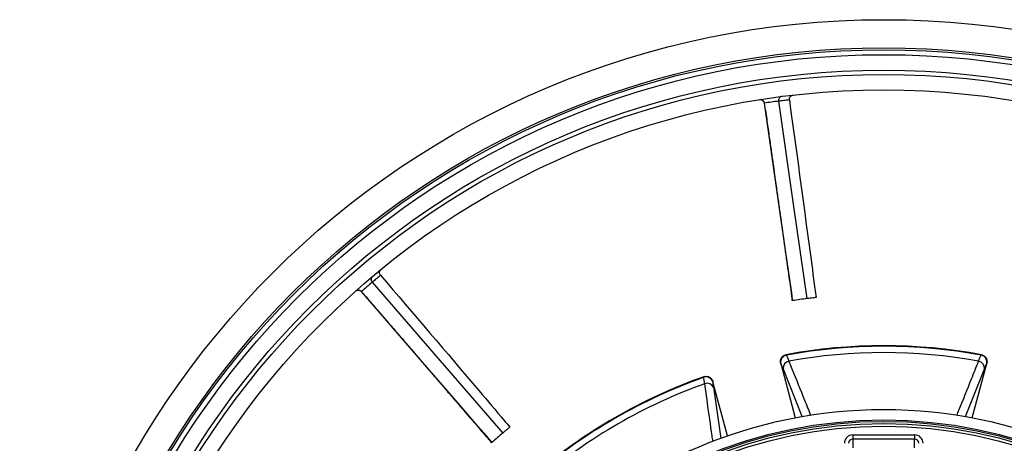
# Model space of a CAD drawing. Header units: millimetres. Extents: x 1308 to 2538, y 1294 to 2524.
# Tile 7 of 13: x 1308 to 2008, y 2222 to 2524. Entities that reach past the tile are written whole.
import ezdxf

# ---------------------------------------------------------------- set-up
doc = ezdxf.new("R2010")
doc.units = ezdxf.units.MM

msp = doc.modelspace()

# ---------------------------------------------------------------- linework, layer by layer
at = {"color": 7, "linetype": 'Continuous', "lineweight": 25}
for p, q in [((1853.06, 2285.41), (1853.27, 2285.05)), ((1991.91, 2285.05), (1992.12, 2285.41)), ((1849.27, 2279.14), (1859.63, 2240.5)), ((1849.33, 2279.05), (1849.27, 2279.14)), ((1985.55, 2240.5), (1995.91, 2279.14)), ((1995.91, 2279.14), (1995.85, 2279.05)), ((1794.56, 2269.32), (1794.57, 2269.74)), ((1800.98, 2266.2), (1800.97, 2266.09)), ((1811.33, 2227.56), (1800.98, 2266.2)), ((1900.59, 2228.33), (1900.59, 2225.33)), ((1900.59, 2228.33), (1944.59, 2228.33)), ((1900.59, 2225.33), (1900.59, 2219.08)), ((1944.59, 2225.33), (1900.59, 2225.33)), ((1944.59, 2228.33), (1944.59, 2225.33)), ((1944.59, 2219.08), (1944.59, 2225.33))]:
    msp.add_line(p, q, dxfattribs=at)
at = {"color": 1, "linetype": 'Continuous', "lineweight": 25}
for p, q in [((1864.61, 2241.35), (1850.97, 2275.52)), ((1994.21, 2275.52), (1980.53, 2241.24)), ((1801.32, 2262.21), (1806.61, 2225.71))]:
    msp.add_line(p, q, dxfattribs=at)
at = {"color": 7, "linetype": 'Continuous', "lineweight": 25, "flags": 128}
for points in [[(1857.87, 2323.91), (1857.75, 2324.76), (1857.07, 2329.52), (1855.7, 2339.05), (1852.96, 2358.1), (1847.48, 2396.21), (1837.67, 2464.44)], [(1847.66, 2465.88), (1858.19, 2392.69), (1867.87, 2325.35)], [(1558.45, 2336.96), (1606.87, 2281.08), (1651.42, 2229.66)], [(1643.79, 2223.05), (1643.23, 2223.69), (1640.08, 2227.33), (1633.77, 2234.6), (1621.17, 2249.15), (1595.96, 2278.24), (1550.82, 2330.34)]]:
    msp.add_lwpolyline(points, dxfattribs=at)
at = {"color": 7, "linetype": 'Continuous', "lineweight": 25}
for radius in [615, 595, 593.6, 590.07, 579, 576, 565, 337.5, 330, 329, 327.5, 325.5]:
    msp.add_circle((1922.59, 1908.93), radius, dxfattribs=at)
for centre, radius, start, end in [((1834.63, 2464), 3, 8.25961, 98.99848), ((1922.59, 1908.93), 562, 97.66187, 98.69157), ((1922.59, 1908.93), 562, 130.38914, 131.41885), ((1548.5, 2328.33), 3, 40.98675, 131.72538), ((1922.59, 1908.93), 420, 97.48607, 98.86393), ((1922.59, 1908.93), 382.85, 79.53568, 100.46432), ((1854.27, 2280.1), 5.05, 101.37177, 192.09374), ((1922.59, 1908.93), 382.46, 79.55794, 100.44206), ((1922.59, 1908.93), 377.94, 79.70706, 100.29294), ((1990.91, 2280.1), 5.05, 347.90626, 78.62823), ((1855.91, 2275.91), 4.95, 99.8712, 184.51139), ((1989.27, 2275.91), 4.95, 355.48861, 80.1288), ((1922.59, 1908.93), 382.85, 109.53568, 130.46432), ((1922.59, 1908.93), 382.46, 109.55794, 130.44206), ((1922.59, 1908.93), 377.94, 109.70706, 130.29294), ((1796.17, 2264.54), 5.05, 17.9062, 108.62804), ((1796.85, 2260.08), 4.95, 25.48894, 110.12876), ((1922.59, 1908.93), 420, 130.21334, 131.5912)]:
    msp.add_arc(centre, radius, start, end, dxfattribs=at)
for centre, major_axis, ratio, start_param, end_param in [((1900.59, 2222.32), (0, -6.01), 0.99863, 3.141593, 4.712389), ((1900.59, 2222.32), (0, 3.01), 0.995902, 0, 1.570796), ((1944.59, 2222.32), (0, 6.01), 0.99863, 4.712389, 6.283185), ((1944.59, 2222.32), (0, 3.01), 0.995902, 4.712389, 6.283185)]:
    msp.add_ellipse(centre, major_axis=major_axis, ratio=ratio, start_param=start_param, end_param=end_param, dxfattribs=at)
for points, knots in [([(1834.33, 2466.99), (1834.33, 2466.99), (1834.65, 2467.04), (1835.34, 2467.03), (1836.29, 2466.66), (1837.02, 2466), (1837.48, 2465.27), (1837.6, 2464.74), (1837.66, 2464.47)], [0, 0, 0, 0, 0.001955, 0.246587, 0.517082, 0.715221, 0.857295, 1, 1, 1, 1]), ([(1850.03, 2469.25), (1850.02, 2469.25), (1849.72, 2469.21), (1849.1, 2469.02), (1848.33, 2468.4), (1847.84, 2467.57), (1847.61, 2466.73), (1847.64, 2466.19), (1847.66, 2465.91)], [0, 0, 0, 0, 0.0019766, 0.2390957, 0.5072861, 0.7076627, 0.8535247, 1, 1, 1, 1]), ([(1855.42, 2466.84), (1855.41, 2467.18), (1855.38, 2467.85), (1855.77, 2468.82), (1856.43, 2469.59), (1857.24, 2470.08), (1857.81, 2470.18), (1858.05, 2470.23)], [0, 0, 0, 0, 0.211273, 0.422546, 0.633951, 0.845652, 1, 1, 1, 1]), ([(1855.42, 2466.84), (1855.4, 2466.84), (1855.17, 2466.81), (1854.31, 2466.71), (1852.53, 2466.5), (1850.52, 2466.25), (1848.9, 2466.04), (1847.66, 2465.88), (1847.66, 2465.88), (1847.66, 2465.88)], [0, 0, 0, 0, 0.0198848, 0.2204892, 0.4212358, 0.614251, 0.8072429, 0.9999978, 1, 1, 1, 1]), ([(1855.42, 2466.84), (1860.29, 2431.14), (1866.42, 2386.31), (1872.64, 2339.4), (1874.12, 2328.21), (1874.39, 2326.15)], [0, 0, 0, 0, 0.761416, 0.956262, 1, 1, 1, 1]), ([(1838.39, 2459.43), (1838.68, 2457.33), (1839.52, 2451.41), (1840.85, 2441.98), (1842.33, 2431.49), (1843.67, 2422.02), (1844.8, 2413.98), (1845.74, 2407.28), (1846.52, 2401.74), (1847.24, 2396.64), (1847.92, 2391.77), (1848.59, 2387), (1849.46, 2380.84), (1850.53, 2373.23), (1851.86, 2363.71), (1853.17, 2354.33), (1854.44, 2345.23), (1855.6, 2337.18), (1856.44, 2330.9), (1857.13, 2326.74), (1857.24, 2324.83), (1857.3, 2324.03), (1857.31, 2323.85), (1857.31, 2323.83)], [0, 0, 0, 0, 0.046468, 0.131043, 0.208439, 0.27833, 0.340473, 0.386214, 0.426389, 0.463049, 0.498966, 0.534136, 0.568547, 0.635047, 0.702318, 0.778969, 0.842669, 0.904073, 0.957147, 0.981756, 0.995852, 0.999552, 1, 1, 1, 1]), ([(1558.61, 2341.07), (1558.61, 2341.07), (1558.38, 2340.87), (1557.96, 2340.37), (1557.64, 2339.44), (1557.68, 2338.48), (1557.94, 2337.65), (1558.27, 2337.2), (1558.43, 2336.98)], [0, 0, 0, 0, 0.001977, 0.239095, 0.507286, 0.707667, 0.853526, 1, 1, 1, 1]), ([(1564.45, 2341.96), (1564.44, 2341.95), (1564.26, 2341.8), (1563.59, 2341.25), (1562.21, 2340.11), (1560.65, 2338.82), (1559.4, 2337.76), (1558.45, 2336.96), (1558.45, 2336.96), (1558.45, 2336.96)], [0, 0, 0, 0, 0.019885, 0.220489, 0.421236, 0.614251, 0.807243, 0.999998, 1, 1, 1, 1]), ([(1564.45, 2341.96), (1564.26, 2342.24), (1563.87, 2342.79), (1563.68, 2343.81), (1563.82, 2344.82), (1564.23, 2345.66), (1564.66, 2346.07), (1564.83, 2346.23)], [0, 0, 0, 0, 0.211278, 0.422542, 0.63395, 0.845647, 1, 1, 1, 1]), ([(1564.45, 2341.96), (1587.85, 2314.56), (1617.24, 2280.16), (1647.84, 2244.06), (1655.13, 2235.44), (1656.47, 2233.86)], [0, 0, 0, 0, 0.761416, 0.956262, 1, 1, 1, 1]), ([(1546.63, 2330.68), (1546.63, 2330.68), (1546.87, 2330.9), (1547.46, 2331.26), (1548.46, 2331.47), (1549.43, 2331.3), (1550.21, 2330.93), (1550.6, 2330.56), (1550.79, 2330.37)], [0, 0, 0, 0, 0.001957, 0.246588, 0.517081, 0.715221, 0.85729, 1, 1, 1, 1]), ([(1554.13, 2326.52), (1555.51, 2324.91), (1559.42, 2320.38), (1565.64, 2313.17), (1572.55, 2305.15), (1578.8, 2297.9), (1584.1, 2291.75), (1588.51, 2286.63), (1592.16, 2282.38), (1595.52, 2278.48), (1598.73, 2274.75), (1601.88, 2271.1), (1605.93, 2266.39), (1610.95, 2260.56), (1617.21, 2253.28), (1623.39, 2246.09), (1629.38, 2239.13), (1634.71, 2232.98), (1638.8, 2228.15), (1641.63, 2225.02), (1642.76, 2223.48), (1643.24, 2222.83), (1643.35, 2222.69), (1643.36, 2222.67)], [0, 0, 0, 0, 0.046469, 0.131043, 0.208439, 0.27833, 0.340473, 0.386215, 0.426389, 0.463049, 0.498966, 0.534136, 0.568547, 0.635047, 0.702318, 0.778969, 0.842669, 0.904072, 0.957147, 0.981756, 0.995852, 0.999552, 1, 1, 1, 1]), ([(1857.87, 2323.91), (1857.82, 2323.9), (1857.56, 2323.86), (1857.3, 2323.82), (1857.34, 2323.83), (1857.34, 2323.83)], [0, 0, 0, 0, 0.176933, 0.885173, 1, 1, 1, 1]), ([(1874.39, 2326.15), (1874.03, 2326.11), (1873.31, 2326.03), (1871.24, 2325.78), (1869.13, 2325.51), (1868.29, 2325.4), (1867.87, 2325.35)], [0, 0, 0, 0, 0.249848, 0.499889, 0.750026, 1, 1, 1, 1]), ([(1849.27, 2279.14), (1849.18, 2279.48), (1849.13, 2279.81), (1849.09, 2280.32), (1849.09, 2280.49), (1849.1, 2280.84), (1849.11, 2281.01), (1849.17, 2281.52), (1849.25, 2281.85), (1849.47, 2282.5), (1849.61, 2282.82), (1849.96, 2283.41), (1850.16, 2283.68), (1850.51, 2284.07), (1850.64, 2284.19), (1850.89, 2284.41), (1851.16, 2284.62), (1851.45, 2284.81), (1851.75, 2284.97), (1851.91, 2285.05), (1852.39, 2285.25), (1852.71, 2285.35), (1853.06, 2285.41)], [0, 0, 0, 0, 0.125, 0.125, 0.1875, 0.1875, 0.25, 0.25, 0.375, 0.375, 0.5, 0.5, 0.625, 0.625, 0.6875, 0.6875, 0.75, 0.8125, 0.8125, 0.875, 0.875, 1, 1, 1, 1]), ([(1853.27, 2285.05), (1853.52, 2284.55), (1854.04, 2283.51), (1854.71, 2281.7), (1855.06, 2280.79)], [0, 0, 0, 0, 0.492649, 1, 1, 1, 1]), ([(1990.12, 2280.79), (1990.45, 2281.68), (1991.13, 2283.49), (1991.65, 2284.53), (1991.91, 2285.05)], [0, 0, 0, 0, 0.492648, 1, 1, 1, 1]), ([(1992.12, 2285.41), (1992.46, 2285.35), (1992.79, 2285.25), (1993.42, 2284.98), (1993.73, 2284.82), (1994.29, 2284.42), (1994.55, 2284.2), (1994.9, 2283.82), (1995.01, 2283.68), (1995.21, 2283.41), (1995.4, 2283.12), (1995.56, 2282.82), (1995.7, 2282.51), (1995.76, 2282.34), (1995.93, 2281.86), (1996.01, 2281.52), (1996.09, 2280.84), (1996.1, 2280.49), (1996.05, 2279.81), (1996, 2279.48), (1995.91, 2279.14)], [0, 0, 0, 0, 0.125, 0.125, 0.25, 0.25, 0.375, 0.375, 0.4375, 0.4375, 0.5, 0.5625, 0.5625, 0.625, 0.625, 0.75, 0.75, 0.875, 0.875, 1, 1, 1, 1]), ([(1850.97, 2275.52), (1850.67, 2276.26), (1850.05, 2277.76), (1849.57, 2278.61), (1849.33, 2279.05)], [0, 0, 0, 0, 0.492682, 1, 1, 1, 1]), ([(1995.85, 2279.05), (1995.61, 2278.63), (1995.14, 2277.77), (1994.52, 2276.28), (1994.21, 2275.52)], [0, 0, 0, 0, 0.492667, 1, 1, 1, 1]), ([(1795.14, 2264.73), (1794.99, 2265.67), (1794.67, 2267.58), (1794.59, 2268.74), (1794.56, 2269.32)], [0, 0, 0, 0, 0.492649, 1, 1, 1, 1]), ([(1794.57, 2269.74), (1794.89, 2269.85), (1795.23, 2269.93), (1795.9, 2270.02), (1796.25, 2270.03), (1796.94, 2269.96), (1797.27, 2269.9), (1797.76, 2269.74), (1797.93, 2269.68), (1798.24, 2269.55), (1798.55, 2269.39), (1798.84, 2269.21), (1799.12, 2269.01), (1799.25, 2268.9), (1799.64, 2268.56), (1799.87, 2268.31), (1800.29, 2267.77), (1800.47, 2267.47), (1800.77, 2266.85), (1800.89, 2266.53), (1800.98, 2266.2)], [0, 0, 0, 0, 0.125, 0.125, 0.25, 0.25, 0.375, 0.375, 0.4375, 0.4375, 0.5, 0.5625, 0.5625, 0.625, 0.625, 0.75, 0.75, 0.875, 0.875, 1, 1, 1, 1]), ([(1800.97, 2266.09), (1800.98, 2265.61), (1801, 2264.63), (1801.21, 2263.03), (1801.32, 2262.21)], [0, 0, 0, 0, 0.492667, 1, 1, 1, 1]), ([(1656.47, 2233.86), (1656.19, 2233.63), (1655.63, 2233.17), (1654.02, 2231.84), (1652.39, 2230.48), (1651.75, 2229.93), (1651.42, 2229.66)], [0, 0, 0, 0, 0.249848, 0.499889, 0.750026, 1, 1, 1, 1]), ([(1643.79, 2223.05), (1643.75, 2223.01), (1643.55, 2222.83), (1643.36, 2222.66), (1643.38, 2222.69), (1643.39, 2222.69)], [0, 0, 0, 0, 0.176934, 0.885173, 1, 1, 1, 1])]:
    msp.add_open_spline(points, degree=3, knots=knots, dxfattribs=at)
at = {"color": 1, "linetype": 'Continuous', "lineweight": 25}
for points, knots in [([(1837.67, 2464.44), (1837.67, 2464.44), (1837.67, 2464.44), (1837.65, 2464.44), (1837.64, 2464.43)], [0, 0, 0, 0, 0.000031, 1, 1, 1, 1]), ([(1550.82, 2330.34), (1550.82, 2330.34), (1550.82, 2330.34), (1550.81, 2330.33), (1550.8, 2330.32)], [0, 0, 0, 0, 0.000031, 1, 1, 1, 1]), ([(1855.06, 2280.79), (1855.8, 2278.94), (1859.5, 2269.73), (1864.67, 2256.88), (1869.1, 2245.86), (1870.56, 2242.23)], [0, 0, 0, 0, 0.14359, 0.71795, 1, 1, 1, 1]), ([(1974.65, 2242.28), (1975.15, 2243.53), (1978.62, 2252.17), (1983.78, 2265.01), (1988.43, 2276.58), (1990.12, 2280.79)], [0, 0, 0, 0, 0.096906, 0.672103, 1, 1, 1, 1]), ([(1800.98, 2223.72), (1800.8, 2225.03), (1799.49, 2234.22), (1797.54, 2247.9), (1795.78, 2260.25), (1795.14, 2264.73)], [0, 0, 0, 0, 0.095364, 0.671543, 1, 1, 1, 1])]:
    msp.add_open_spline(points, degree=3, knots=knots, dxfattribs=at)

doc.saveas('drawing.dxf')
